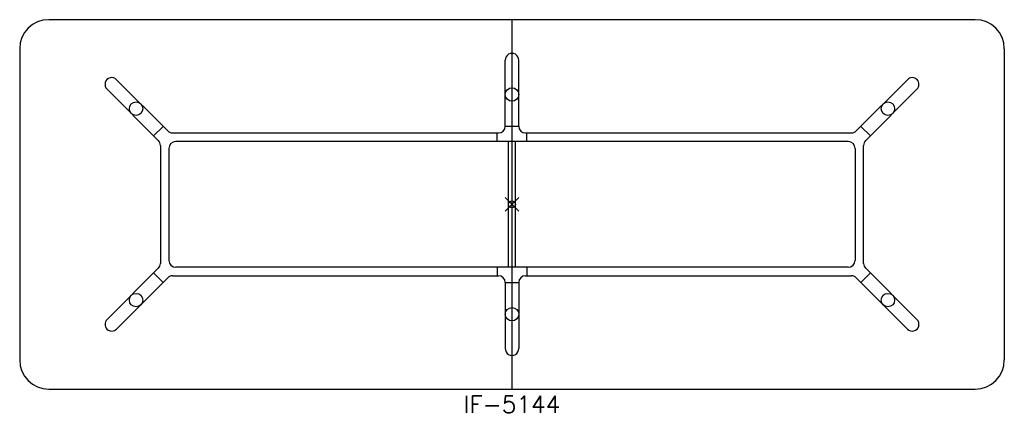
# Model space of a CAD drawing. Header units: inches. Extents: x -72 to 72, y -31 to 27.
import ezdxf
from ezdxf.enums import TextEntityAlignment as Align

# ---------------------------------------------------------------- set-up
doc = ezdxf.new("R2010")
doc.units = ezdxf.units.IN
doc.header["$MEASUREMENT"] = 0
doc.header["$PDMODE"] = 35
doc.layers.add('AFUTL-P', color=2, linetype='Continuous')
doc.layers.add('AFUTL-P-TN', color=2, linetype='Continuous')
doc.styles.get("Standard").update_dxf_attribs({"font": 'txt.shx'})

msp = doc.modelspace()

# ---------------------------------------------------------------- linework, layer by layer
at = {"layer": 'AFUTL-P'}
for p, q in [((67.75, 27), (-67.75, 27)), ((0, -27), (0, 27)), ((-72, 22.75), (-72, -22.75)), ((72, 22.75), (72, -22.75)), ((-0.98, 11.42), (-0.98, 21.07)), ((0.98, 11.42), (0.98, 21.07)), ((-57.83, 18.22), (-50.33, 10.73)), ((57.83, 18.22), (50.33, 10.73)), ((-51.73, 9.34), (-59.22, 16.83)), ((51.73, 9.34), (59.22, 16.83)), ((-52.41, 10.02), (-51.02, 11.41)), ((-49.63, 10.44), (-1.97, 10.44)), ((-2.17, 9.19), (-2.17, 10.44)), ((-0.98, 11.44), (0.98, 11.44)), ((1.97, 10.44), (49.63, 10.44)), ((2.17, 9.19), (2.17, 10.44)), ((52.41, 10.02), (51.02, 11.41)), ((49.18, 9.19), (-49.18, 9.19)), ((-0.5, -9.19), (-0.5, 9.19)), ((0.5, -9.19), (0.5, 9.19)), ((-51.43, 8.63), (-51.43, -8.63)), ((-50.18, 8.19), (-50.18, -8.19)), ((50.18, 8.19), (50.18, -8.19)), ((51.43, -8.63), (51.43, 8.63)), ((-51.73, -9.34), (-59.22, -16.83)), ((-52.41, -10.02), (-51.02, -11.41)), ((49.18, -9.19), (-49.18, -9.19)), ((-2.17, -9.19), (-2.17, -10.44)), ((2.17, -9.19), (2.17, -10.44)), ((52.41, -10.02), (51.02, -11.41)), ((51.73, -9.34), (59.22, -16.83)), ((-57.83, -18.22), (-50.33, -10.73)), ((-49.63, -10.44), (-1.97, -10.44)), ((-0.98, -11.42), (-0.98, -21.07)), ((-0.98, -11.44), (0.98, -11.44)), ((0.98, -11.42), (0.98, -21.07)), ((1.97, -10.44), (49.63, -10.44)), ((57.83, -18.22), (50.33, -10.73)), ((-67.75, -27), (67.75, -27))]:
    msp.add_line(p, q, dxfattribs=at)
for centre in [(0, 16.06), (-54.98, 13.99), (54.98, 13.99), (-54.98, -13.99), (54.98, -13.99), (0, -16.06)]:
    msp.add_circle(centre, 0.984, dxfattribs=at)
for centre, radius, start, end in [((-67.75, 22.75), 4.25, 90, 180), ((67.75, 22.75), 4.25, 360, 90), ((-49.63, 11.44), 1, 225, 270), ((-1.97, 11.42), 0.984, 270, 0), ((1.97, 11.42), 0.984, 180, 270), ((49.63, 11.44), 1, 270, 315), ((-52.43, 8.63), 1, 0, 45), ((-49.18, 8.19), 1, 90, 180), ((49.18, 8.19), 1, 0, 90), ((52.43, 8.63), 1, 135, 180), ((-52.43, -8.63), 1, 315, 0), ((-49.18, -8.19), 1, 180, 270), ((49.18, -8.19), 1, 270, 360), ((52.43, -8.63), 1, 180, 225), ((-49.63, -11.44), 1, 90, 135), ((-1.97, -11.42), 0.984, 0, 90), ((1.97, -11.42), 0.984, 90, 180), ((49.63, -11.44), 1, 45, 90), ((-67.75, -22.75), 4.25, 180, 270), ((67.75, -22.75), 4.25, 270, 0)]:
    msp.add_arc(centre, radius, start, end, dxfattribs=at)
for centre, major_axis, start_param, end_param in [((0, 21.07), (0, -1.01), 1.570796, 4.712389), ((-58.52, 17.53), (0.712, -0.712), 1.570796, 4.712389), ((58.52, 17.53), (0.712, 0.712), -1.570796, 1.570796), ((-58.52, -17.53), (-0.712, -0.712), -1.570796, 1.570796), ((58.52, -17.53), (-0.712, 0.712), 1.570796, 4.712389), ((0, -21.07), (0, -1.01), 4.712389, 7.853982)]:
    msp.add_ellipse(centre, major_axis=major_axis, ratio=0.978148, start_param=start_param, end_param=end_param, dxfattribs=at)
msp.add_point((0, 0), dxfattribs=at)

# ---------------------------------------------------------------- texts
at = {"layer": 'AFUTL-P-TN'}
msp.add_text('IF-5144', height=2.5, dxfattribs=at).set_placement((0, -30.5), align=Align.CENTER)

doc.saveas('drawing.dxf')
